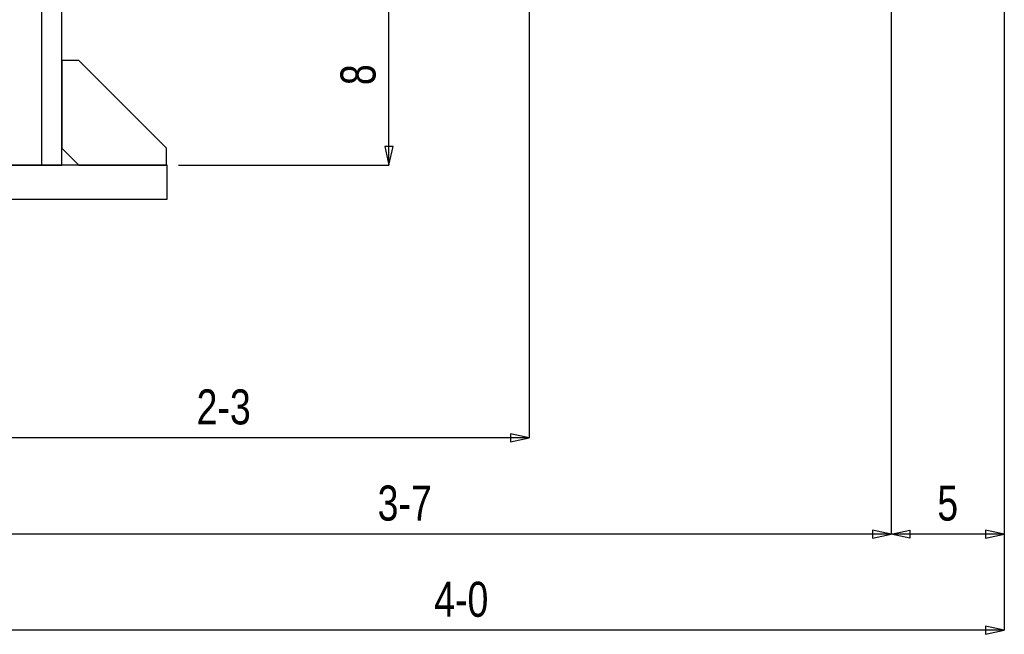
# Model space of a CAD drawing. Header units: inches. Extents: x -17.2 to 17.5, y -11.2 to 11.2.
# Tile 17 of 38: x -7.5 to -3.9, y -2.7 to -0.5. Entities that reach past the tile are written whole.
import ezdxf
from ezdxf.enums import TextEntityAlignment as Align

# ---------------------------------------------------------------- set-up
doc = ezdxf.new("R2010")
doc.units = ezdxf.units.IN
doc.header["$LTSCALE"] = 2.5
doc.header["$MEASUREMENT"] = 0
doc.layers.add('Layer_0', color=7, linetype='Continuous')

msp = doc.modelspace()

# ---------------------------------------------------------------- linework, layer by layer
at = {"color": 1, "linetype": 'Continuous'}
for p, q in [((-4.302, 2.9077), (-4.302, -2.3483)), ((-4.302, 2.9077), (-4.302, -2.3483)), ((-5.6354, 1.4761), (-5.6354, -1.9942)), ((-3.8854, 0.8824), (-3.8854, -2.3483)), ((-6.1516, -0.9905), (-6.1516, -0.3239)), ((-6.1368, -0.9216), (-6.1664, -0.9216)), ((-6.1664, -0.9216), (-6.1516, -0.9905)), ((-6.1516, -0.9905), (-6.1368, -0.9216)), ((-6.927, -0.9905), (-6.1516, -0.9905)), ((-5.6354, -1.9942), (-7.8854, -1.9942)), ((-5.6354, -1.9942), (-5.7043, -1.9794)), ((-5.7043, -1.9794), (-5.7043, -2.0089)), ((-5.7043, -2.0089), (-5.6354, -1.9942)), ((-4.302, -2.3483), (-7.8854, -2.3483)), ((-4.302, -2.3483), (-4.3709, -2.3336)), ((-4.3709, -2.3336), (-4.3709, -2.3631)), ((-4.3709, -2.3631), (-4.302, -2.3483)), ((-4.302, -2.3483), (-4.2331, -2.3336)), ((-3.8854, -2.3483), (-4.302, -2.3483)), ((-4.2331, -2.3631), (-4.302, -2.3483)), ((-4.2331, -2.3336), (-4.2331, -2.3631)), ((-3.8854, -2.3483), (-3.9543, -2.3336)), ((-3.9543, -2.3336), (-3.9543, -2.3631)), ((-3.9543, -2.3631), (-3.8854, -2.3483)), ((-3.8854, -2.3483), (-3.8854, -2.7025)), ((-3.8854, -2.7025), (-7.8854, -2.7025)), ((-3.8854, -2.7025), (-3.9543, -2.6877)), ((-3.9543, -2.6877), (-3.9543, -2.7173)), ((-3.9543, -2.7173), (-3.8854, -2.7025))]:
    msp.add_line(p, q, dxfattribs=at)
at = {"layer": 'Layer_0', "color": 2, "linetype": 'Continuous'}
for p, q in [((-7.4312, 0.7595), (-7.4312, -0.9905)), ((-7.3562, -0.9905), (-7.3562, 0.7595)), ((-7.2937, -0.6051), (-7.3562, -0.6051)), ((-7.3562, -0.6051), (-7.3562, -0.928)), ((-6.9708, -0.928), (-7.2937, -0.6051)), ((-7.3562, -0.928), (-7.2937, -0.9905)), ((-6.9708, -0.9905), (-6.9708, -0.928)), ((-6.9687, -0.9905), (-8.802, -0.9905)), ((-8.2635, -0.9905), (-7.5072, -0.9905)), ((-7.5072, -0.9905), (-7.4781, -0.9905)), ((-7.4781, -0.9905), (-7.4535, -0.9905)), ((-7.4535, -0.9905), (-7.437, -0.9905)), ((-7.437, -0.9905), (-7.4312, -0.9905)), ((-7.4312, -0.9905), (-7.3562, -0.9905)), ((-7.2937, -0.9905), (-6.9708, -0.9905)), ((-6.9687, -1.1155), (-6.9687, -0.9905)), ((-8.802, -1.1155), (-6.9687, -1.1155))]:
    msp.add_line(p, q, dxfattribs=at)

# ---------------------------------------------------------------- texts
at = {"color": 2, "linetype": 'Continuous', "width": 0.8}
msp.add_text('8', height=0.129, rotation=90, dxfattribs=at).set_placement((-6.2012, -0.6572), align=Align.CENTER)
for s, height, p in [('2-3', 0.12902, (-6.7604, -1.9446)), ('3-7', 0.12902, (-6.0937, -2.2987)), ('5', 0.129, (-4.0937, -2.2987)), ('4-0', 0.12902, (-5.8854, -2.6529))]:
    msp.add_text(s, height=height, dxfattribs=at).set_placement(p, align=Align.CENTER)

doc.saveas('drawing.dxf')
